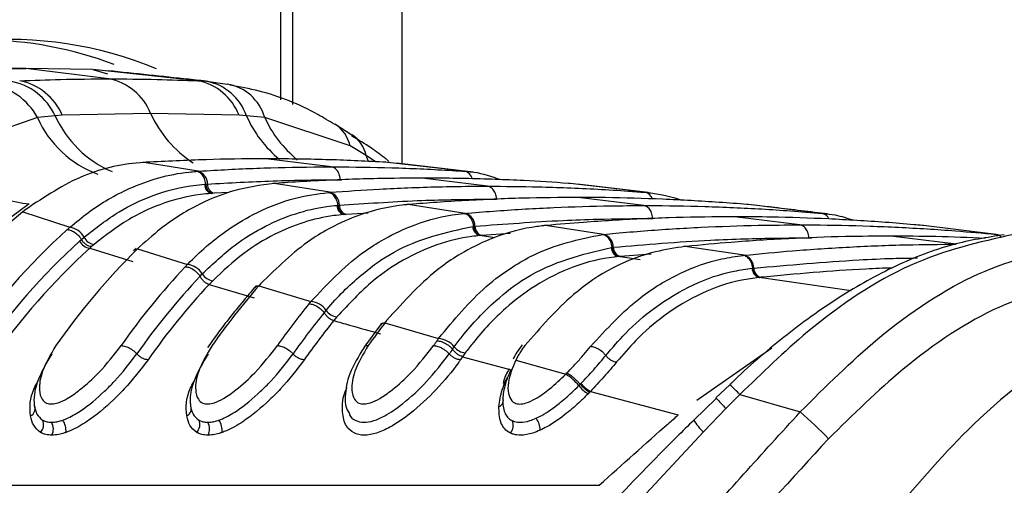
# Model space of a CAD drawing. Header units: millimetres. Extents: x 20 to 22981, y 40 to 19992.
# Tile 37 of 153: x 6872 to 6921, y 5893 to 5916. Entities that reach past the tile are written whole.
import ezdxf

# ---------------------------------------------------------------- set-up
doc = ezdxf.new("R2010")
doc.units = ezdxf.units.MM
doc.header["$LTSCALE"] = 2
doc.layers.add('COMPONENT_GEOMETRY', color=7, linetype='Continuous')
doc.styles.add('SLDTEXTSTYLE0', font='TXT', dxfattribs={"width": 0.75})
doc.dimstyles.new('SLDDIMSTYLE1', dxfattribs={"dimtxt": 100, "dimasz": 6.604, "dimexe": 0, "dimexo": 0.0625, "dimgap": 25, "dimtad": 0, "dimtih": 1, "dimtoh": 1, "dimdec": 1, "dimrnd": 1e-09, "dimzin": 12, "dimdsep": 46, "dimtxsty": 'SLDTEXTSTYLE0', "dimsah": 1, "dimcen": 0.09, "dimadec": 0, "dimazin": 3, "dimtfac": 1, "dimtdec": 1, "dimtofl": 0, "dimtmove": 0, "dimatfit": 3, "dimfxl": 1, "dimfrac": 2, "dimtolj": 1, "dimtzin": 12, "dimarcsym": 0})

# ---------------------------------------------------------------- blocks, each defined once
blk = doc.blocks.new('_D_4')
at = {"layer": 'COMPONENT_GEOMETRY', "color": 7}
for p, q in [((6756.774, 7959.491), (789.118, 7959.491)), ((795.468, 7959.491), (795.468, 5203.331)), ((595.399, 5183.019), (564.93, 5183.019)), ((564.93, 5183.019), (564.93, 5024.269)), ((995.538, 5183.019), (1026.007, 5183.019)), ((1026.007, 5183.019), (1026.007, 5024.269)), ((564.93, 5024.269), (595.399, 5024.269)), ((1026.007, 5024.269), (995.538, 5024.269)), ((795.468, 2118.491), (795.468, 4874.651)), ((6930.953, 2118.491), (789.118, 2118.491))]:
    blk.add_line(p, q, dxfattribs=at)
for points in [[(795.468, 7959.491), (794.452, 7952.887), (796.484, 7952.887)], [(795.468, 2118.491), (796.484, 2125.095), (794.452, 2125.095)]]:
    blk.add_solid(points, dxfattribs=at)
at = {"layer": 'COMPONENT_GEOMETRY', "color": 7, "char_height": 100, "attachment_point": 1, "style": 'SLDTEXTSTYLE0'}
for s, insert in [('9\'6.98"', (595.399, 5153.176)), ('2920.5mm', (467.274, 5003.558))]:
    blk.add_mtext(s, dxfattribs=dict(at, insert=insert))

msp = doc.modelspace()

# ---------------------------------------------------------------- linework, layer by layer
at = {"color": 8, "linetype": 'Continuous', "lineweight": 25}
for p, q in [((6885.338, 5911.814), (6885.338, 6410.022)), ((6891.353, 6410.022), (6891.353, 5908.625)), ((6889.699, 5908.74), (6889.587, 5909.041)), ((6890.04, 5908.726), (6889.587, 5909.041)), ((6888.297, 5907.832), (6888.377, 5907.831)), ((6882.759, 5907.195), (6882.016, 5907.158)), ((6889.688, 5906.174), (6888.588, 5906.11)), ((6895.995, 5904.938), (6895.236, 5905.053)), ((6896.754, 5905.156), (6895.341, 5905.063)), ((6911.631, 5904.945), (6911.781, 5904.942)), ((6903.235, 5903.846), (6902.139, 5904.01)), ((6903.781, 5904.131), (6902.233, 5904.019)), ((6913.733, 5902.301), (6909.151, 5902.97)), ((6906.045, 5896.867), (6909.786, 5899.471))]:
    msp.add_line(p, q, dxfattribs=at)
at = {"color": 7, "linetype": 'Continuous', "lineweight": 25}
for p, q in [((6885.923, 5911.58), (6885.923, 6410.022)), ((6869.299, 5913.313), (6872.635, 5913.367)), ((6872.635, 5913.367), (6871.159, 5913.367)), ((6876.765, 5912.856), (6872.635, 5913.367)), ((6875.971, 5913.313), (6872.635, 5913.367)), ((6881.207, 5912.76), (6875.971, 5913.313)), ((6875.971, 5913.313), (6876.697, 5913.112)), ((6881.207, 5912.76), (6881.634, 5912.734)), ((6881.634, 5912.734), (6882.655, 5912.599)), ((6878.849, 5911.138), (6874.451, 5911.043)), ((6883.251, 5911.043), (6878.849, 5911.138)), ((6873.208, 5910.932), (6869.169, 5909.515)), ((6874.09, 5911.022), (6873.208, 5910.932)), ((6874.451, 5911.043), (6874.09, 5911.022)), ((6883.618, 5911.022), (6883.251, 5911.043)), ((6884.53, 5910.932), (6883.618, 5911.022)), ((6888.782, 5909.515), (6884.53, 5910.932)), ((6888.87, 5910.048), (6888.019, 5910.597)), ((6889.587, 5909.041), (6888.782, 5909.515)), ((6878.531, 5908.696), (6878.467, 5908.698)), ((6878.625, 5908.701), (6878.531, 5908.696)), ((6881.208, 5908.256), (6878.531, 5908.696)), ((6887.847, 5908.474), (6884.59, 5908.877)), ((6890.649, 5908.696), (6890.555, 5908.701)), ((6890.71, 5908.747), (6890.572, 5908.869)), ((6894.485, 5908.256), (6890.649, 5908.696)), ((6894.916, 5908.215), (6891.117, 5908.652)), ((6881.12, 5908.25), (6881.208, 5908.256)), ((6894.485, 5908.256), (6894.572, 5908.25)), ((6884.999, 5907.646), (6884.931, 5907.648)), ((6885.077, 5907.652), (6884.999, 5907.646)), ((6887.773, 5907.207), (6884.999, 5907.646)), ((6895.625, 5907.511), (6892.368, 5907.914)), ((6899.737, 5907.646), (6899.659, 5907.652)), ((6903.476, 5907.207), (6899.737, 5907.646)), ((6881.537, 5907.606), (6881.593, 5907.61)), ((6881.594, 5907.61), (6881.679, 5907.616)), ((6881.93, 5907.153), (6881.872, 5907.149)), ((6882.016, 5907.158), (6881.93, 5907.153)), ((6887.699, 5907.201), (6887.773, 5907.207)), ((6903.63, 5907.192), (6900.11, 5907.608)), ((6903.476, 5907.207), (6903.55, 5907.201)), ((6903.403, 5906.549), (6900.146, 5906.952)), ((6872.804, 5906.629), (6871.641, 5905.765)), ((6872.632, 5906.359), (6872.484, 5906.241)), ((6872.484, 5906.241), (6874.826, 5905.468)), ((6888.128, 5906.557), (6888.176, 5906.561)), ((6888.176, 5906.561), (6888.248, 5906.567)), ((6891.677, 5906.598), (6891.605, 5906.599)), ((6891.744, 5906.604), (6891.677, 5906.598)), ((6894.521, 5906.16), (6891.677, 5906.598)), ((6908.615, 5906.598), (6908.548, 5906.604)), ((6912.284, 5906.16), (6908.615, 5906.598)), ((6888.515, 5906.104), (6888.466, 5906.1)), ((6888.588, 5906.11), (6888.515, 5906.104)), ((6894.457, 5906.154), (6894.521, 5906.16)), ((6911.181, 5905.587), (6907.925, 5905.99)), ((6912.284, 5906.16), (6912.348, 5906.154)), ((6894.895, 5905.51), (6894.936, 5905.514)), ((6894.937, 5905.514), (6895, 5905.52)), ((6898.51, 5905.552), (6898.434, 5905.553)), ((6898.569, 5905.558), (6898.51, 5905.552)), ((6901.408, 5905.115), (6898.51, 5905.552)), ((6917.339, 5905.552), (6917.28, 5905.558)), ((6920.954, 5905.115), (6917.339, 5905.552)), ((6875.312, 5904.777), (6875.401, 5904.857)), ((6875.401, 5904.857), (6875.532, 5904.971)), ((6895.279, 5905.057), (6895.236, 5905.053)), ((6895.341, 5905.063), (6895.279, 5905.057)), ((6901.351, 5905.11), (6901.408, 5905.115)), ((6918.959, 5904.624), (6915.703, 5905.027)), ((6920.954, 5905.115), (6921.011, 5905.11)), ((6875.905, 5904.503), (6875.819, 5904.426)), ((6875.819, 5904.426), (6877.962, 5903.764)), ((6876.031, 5904.613), (6875.905, 5904.503)), ((6878.121, 5904.419), (6877.996, 5904.301)), ((6878.319, 5904.511), (6878.196, 5904.392)), ((6878.196, 5904.392), (6880.687, 5903.619)), ((6901.796, 5904.466), (6901.833, 5904.47)), ((6901.834, 5904.47), (6901.889, 5904.475)), ((6905.437, 5904.512), (6905.385, 5904.507)), ((6905.463, 5904.51), (6905.385, 5904.51)), ((6905.515, 5904.515), (6905.463, 5904.51)), ((6908.405, 5904.074), (6905.463, 5904.51)), ((6902.177, 5904.013), (6902.139, 5904.01)), ((6902.233, 5904.019), (6902.177, 5904.013)), ((6908.354, 5904.069), (6908.405, 5904.074)), ((6908.806, 5903.426), (6908.839, 5903.43)), ((6908.839, 5903.43), (6908.888, 5903.435)), ((6881.31, 5903.034), (6881.42, 5903.149)), ((6881.94, 5902.81), (6881.761, 5902.623)), ((6909.184, 5902.973), (6909.151, 5902.97)), ((6909.234, 5902.978), (6909.184, 5902.973)), ((6881.761, 5902.623), (6884.011, 5901.962)), ((6884.127, 5902.573), (6884.021, 5902.453)), ((6884.337, 5902.664), (6884.232, 5902.545)), ((6884.232, 5902.545), (6886.832, 5901.774)), ((6887.493, 5901.216), (6887.588, 5901.33)), ((6888.125, 5901.01), (6887.971, 5900.822)), ((6890.601, 5900.821), (6890.509, 5900.703)), ((6890.289, 5900.614), (6889.464, 5899.486)), ((6890.391, 5900.718), (6890.298, 5900.6)), ((6890.509, 5900.703), (6893.193, 5899.934)), ((6893.887, 5899.402), (6893.97, 5899.516)), ((6894.521, 5899.214), (6894.386, 5899.027)), ((6894.387, 5899.027), (6896.806, 5898.364)), ((6897.132, 5899.043), (6897.03, 5898.851)), ((6897.03, 5898.851), (6899.521, 5898.157)), ((6899.521, 5898.157), (6899.583, 5898.219)), ((6900.171, 5897.586), (6900.238, 5897.655)), ((6900.238, 5897.655), (6900.275, 5897.693)), ((6907.692, 5897.63), (6907.002, 5896.97)), ((6900.71, 5897.256), (6900.637, 5897.181)), ((6900.749, 5897.297), (6900.71, 5897.256)), ((6900.749, 5897.297), (6905.127, 5896.13)), ((6907.02, 5896.952), (6905.898, 5895.867)), ((6908.19, 5897.145), (6907.498, 5896.448)), ((6908.19, 5897.145), (6911.201, 5896.277)), ((6907.498, 5896.448), (6906.374, 5895.285)), ((6906.374, 5895.285), (6901.95, 5890.523)), ((6861.935, 5892.624), (6901.179, 5892.624))]:
    msp.add_line(p, q, dxfattribs=at)
for centre, radius, start, end in [((6871.839, 5895.964), 18.851, 67.2319, 123.226), ((6870.395, 5896.178), 18.612, 69.0867, 89.7009), ((6870.357, 5909.393), 3.241, 28.3543, 81.6925), ((6871.336, 5909.747), 3.035, 24.8516, 79.8081), ((6871.765, 5909.893), 2.922, 23.1896, 78.8965), ((6876.22, 5910.072), 2.837, 22.0793, 78.9167), ((6880.68, 5910.057), 2.754, 20.9807, 78.9709), ((6881.143, 5910.159), 2.621, 19.229, 79.2083), ((6882.27, 5910.279), 2.352, 16.1178, 80.5757), ((6873.536, 5913.181), 6.593, 218.8981, 263.6208), ((6881.025, 5907.628), 0.655, 358.9411, 73.7492), ((6882.004, 5907.597), 0.468, 178.9438, 253.6041), ((6882.147, 5907.607), 0.468, 178.9399, 253.749), ((6887.589, 5906.574), 0.659, 359.3673, 73.7942), ((6893.543, 5880.709), 33.097, 129.5162, 145.2438), ((6888.598, 5906.552), 0.471, 179.3646, 253.6676), ((6888.719, 5906.562), 0.471, 179.3659, 253.7939), ((6894.337, 5905.523), 0.663, 359.7293, 73.8339), ((6897.364, 5880.238), 33.832, 132.0753, 145.1373), ((6874.702, 5904.542), 0.934, 27.3346, 82.4061), ((6895.368, 5905.508), 0.474, 179.7236, 253.7215), ((6895.473, 5905.518), 0.474, 179.7276, 253.8336), ((6897.802, 5880.059), 33.418, 132.2975, 145.1289), ((6875.905, 5905.091), 0.671, 207.9142, 262.648), ((6876.123, 5905.269), 0.662, 206.7438, 262.0561), ((6901.222, 5904.475), 0.666, 0.0425, 73.8694), ((6898.078, 5879.961), 33.075, 132.2975, 145.1289), ((6902.479, 5879.763), 34.587, 134.5948, 145.0502), ((6902.272, 5904.467), 0.476, 180.0354, 253.7688), ((6902.365, 5904.476), 0.476, 180.0407, 253.8691), ((6908.219, 5903.431), 0.669, 0.3168, 73.9014), ((6906.262, 5879.347), 35.261, 136.7608, 144.9898), ((6880.564, 5902.622), 1.005, 31.6446, 82.9971), ((6909.284, 5903.429), 0.478, 180.3085, 253.81), ((6909.366, 5903.438), 0.478, 180.3149, 253.9011), ((6906.634, 5879.222), 34.762, 136.7608, 144.9898), ((6882.031, 5903.517), 0.713, 211.0959, 262.6989), ((6906.946, 5879.097), 34.464, 136.9509, 144.9851), ((6911.342, 5878.923), 35.958, 138.9323, 144.9431), ((6884.212, 5902.276), 0.27, 85.7893, 136.5414), ((6886.71, 5900.701), 1.08, 35.6151, 83.5517), ((6915.096, 5878.548), 36.583, 140.8267, 144.914), ((6888.215, 5901.77), 0.766, 215.0962, 263.2888), ((6915.453, 5878.435), 36.066, 140.8267, 144.914), ((6915.752, 5878.321), 35.751, 140.9941, 144.912), ((6920.148, 5878.164), 37.234, 142.7489, 144.8957), ((6890.486, 5900.444), 0.26, 84.7715, 139.2109), ((6923.878, 5877.823), 37.821, 144.4429, 144.8889), ((6893.073, 5898.781), 1.159, 39.3478, 84.0737), ((6924.22, 5877.72), 37.286, 144.4429, 144.8889), ((6894.61, 5900.031), 0.822, 218.8511, 263.8367), ((6924.507, 5877.616), 36.955, 144.5933, 144.8887), ((6898.107, 5895.893), 2.669, 39.3431, 57.9911), ((6901.665, 5898.838), 1.95, 219.9742, 238.1822), ((6901.611, 5898.812), 1.743, 219.9491, 240.3599), ((6896.094, 5896.85), 0.324, 287.6377, 26.8337), ((6872.722, 5896.42), 0.372, 294.0395, 25.3165), ((6880.5, 5896.42), 0.372, 294.0395, 25.3165), ((6897.229, 5895.344), 1.02, 1.392, 37.2651), ((6897.836, 5880.816), 20.436, 43.7096, 49.158), ((6872.984, 5895.635), 0.536, 315.404, 26.0944), ((6873.346, 5895.424), 0.66, 332.5655, 30.5115), ((6873.764, 5895.358), 0.871, 353.0733, 35.7174), ((6880.762, 5895.635), 0.536, 315.404, 26.0944), ((6881.124, 5895.424), 0.66, 332.5655, 30.5115), ((6881.542, 5895.358), 0.871, 353.0733, 35.7174), ((6896.358, 5895.598), 0.551, 317.4058, 26.5142)]:
    msp.add_arc(centre, radius, start, end, dxfattribs=at)
at = {"color": 8, "linetype": 'Continuous', "lineweight": 25}
for centre, radius, start, end in [((6884.064, 5913.485), 5.718, 204.2238, 237.137), ((6878.047, 5913.083), 5.295, 203.9691, 249.7337), ((6879.047, 5913.247), 5.433, 204.1653, 247.0117), ((6888.965, 5913.376), 5.843, 203.7603, 230.7334), ((6889.834, 5913.346), 5.827, 204.4729, 230.7637), ((6887.091, 5909.149), 1.73, 12.2201, 57.2818), ((6887.91, 5908.647), 1.722, 13.2295, 55.6287), ((6894.373, 5907.757), 0.512, 13.1902, 77.3769), ((6903.373, 5906.726), 0.492, 18.754, 77.9291), ((6912.202, 5905.711), 0.457, 23.07, 79.5796), ((6920.892, 5904.712), 0.408, 40.8877, 81.2846), ((6903.672, 5893.005), 6.128, 42.4981, 49.0349), ((6922.953, 5911.641), 21.672, 222.6047, 224.5102), ((6908.162, 5897.244), 2.652, 211.0704, 227.5908)]:
    msp.add_arc(centre, radius, start, end, dxfattribs=at)
at = {"color": 7, "linetype": 'Continuous', "lineweight": 25}
for points, knots in [([(6881.72, 5912.726), (6881.397, 5912.762), (6879.782, 5912.942), (6878.082, 5913.117), (6876.722, 5913.258)], [0, 0, 0, 0, 0.200298, 1, 1, 1, 1]), ([(6872.328, 5912.76), (6873.006, 5912.786), (6874.484, 5912.843), (6875.964, 5912.852), (6876.765, 5912.856)], [0, 0, 0, 0, 0.458483, 1, 1, 1, 1]), ([(6876.765, 5912.856), (6877.567, 5912.852), (6879.047, 5912.843), (6880.528, 5912.786), (6881.207, 5912.76)], [0, 0, 0, 0, 0.541517, 1, 1, 1, 1]), ([(6888.015, 5910.584), (6887.736, 5910.753), (6886.544, 5911.477), (6884.793, 5912.18), (6883.288, 5912.457), (6882.801, 5912.546)], [0, 0, 0, 0, 0.17079, 0.731881, 1, 1, 1, 1]), ([(6890.559, 5908.868), (6890.324, 5909.054), (6889.784, 5909.481), (6889.188, 5909.82), (6888.851, 5910.012)], [0, 0, 0, 0, 0.4346524, 1, 1, 1, 1]), ([(6878.531, 5908.696), (6878.525, 5908.695), (6877.51, 5908.636), (6875.442, 5908.219), (6873.578, 5906.985), (6872.632, 5906.359)], [0, 0, 0, 0, 0.002812, 0.494132, 1, 1, 1, 1]), ([(6884.59, 5908.877), (6884.542, 5908.877), (6883.548, 5908.876), (6881.559, 5908.849), (6879.619, 5908.751), (6878.625, 5908.701)], [0, 0, 0, 0, 0.024033, 0.499895, 1, 1, 1, 1]), ([(6890.555, 5908.701), (6890.507, 5908.704), (6889.513, 5908.762), (6887.525, 5908.852), (6885.584, 5908.868), (6884.59, 5908.877)], [0, 0, 0, 0, 0.024244, 0.500106, 1, 1, 1, 1]), ([(6874.826, 5905.468), (6875.133, 5905.722), (6876.071, 5906.498), (6878.023, 5907.615), (6879.869, 5908.143), (6880.998, 5908.24), (6881.12, 5908.25)], [0, 0, 0, 0, 0.160385, 0.490153, 0.944734, 1, 1, 1, 1]), ([(6881.593, 5907.61), (6881.586, 5907.662), (6881.566, 5907.804), (6881.473, 5908.014), (6881.314, 5908.195), (6881.185, 5908.232), (6881.12, 5908.25)], [0, 0, 0, 0, 0.160981, 0.440654, 0.720327, 1, 1, 1, 1]), ([(6881.208, 5908.256), (6881.354, 5908.266), (6882.446, 5908.336), (6884.484, 5908.431), (6886.551, 5908.472), (6887.672, 5908.473), (6887.847, 5908.474)], [0, 0, 0, 0, 0.0661, 0.493687, 0.921273, 1, 1, 1, 1]), ([(6888.297, 5907.832), (6888.291, 5907.885), (6888.276, 5908.027), (6888.192, 5908.237), (6888.038, 5908.418), (6887.911, 5908.455), (6887.847, 5908.474)], [0, 0, 0, 0, 0.161092, 0.440728, 0.720364, 1, 1, 1, 1]), ([(6887.847, 5908.474), (6888.021, 5908.473), (6889.142, 5908.472), (6891.209, 5908.431), (6893.247, 5908.336), (6894.339, 5908.266), (6894.485, 5908.256)], [0, 0, 0, 0, 0.078728, 0.506313, 0.933899, 1, 1, 1, 1]), ([(6894.572, 5908.25), (6894.698, 5908.241), (6895.273, 5908.198), (6895.831, 5907.995), (6896.267, 5907.838)], [0, 0, 0, 0, 0.220456, 1, 1, 1, 1]), ([(6884.999, 5907.646), (6884.324, 5907.556), (6883.15, 5907.4), (6881.299, 5906.675), (6879.721, 5905.752), (6878.707, 5904.854), (6878.319, 5904.511)], [0, 0, 0, 0, 0.284926, 0.4961, 0.80713, 1, 1, 1, 1]), ([(6881.679, 5907.616), (6882.768, 5907.677), (6884.421, 5907.77), (6886.628, 5907.824), (6887.745, 5907.83), (6888.297, 5907.832)], [0, 0, 0, 0, 0.493682, 0.749994, 1, 1, 1, 1]), ([(6892.368, 5907.914), (6891.626, 5907.91), (6890.411, 5907.902), (6888.183, 5907.836), (6886.495, 5907.751), (6885.28, 5907.666), (6885.077, 5907.652)], [0, 0, 0, 0, 0.305202, 0.499842, 0.916458, 1, 1, 1, 1]), ([(6899.659, 5907.652), (6898.917, 5907.701), (6897.703, 5907.781), (6895.474, 5907.874), (6893.785, 5907.912), (6892.57, 5907.914), (6892.368, 5907.914)], [0, 0, 0, 0, 0.305522, 0.500162, 0.917082, 1, 1, 1, 1]), ([(6875.532, 5904.971), (6876.107, 5905.422), (6877.179, 5906.262), (6879.021, 5907.126), (6880.463, 5907.508), (6881.353, 5907.589), (6881.537, 5907.606)], [0, 0, 0, 0, 0.3102436, 0.5782412, 0.9131433, 1, 1, 1, 1]), ([(6880.687, 5903.619), (6880.696, 5903.629), (6881.29, 5904.244), (6882.352, 5905.162), (6884.154, 5906.26), (6885.879, 5906.953), (6887.154, 5907.127), (6887.699, 5907.201)], [0, 0, 0, 0, 0.004308, 0.292825, 0.491944, 0.782685, 1, 1, 1, 1]), ([(6888.176, 5906.561), (6888.168, 5906.613), (6888.147, 5906.756), (6888.053, 5906.965), (6887.893, 5907.146), (6887.763, 5907.183), (6887.699, 5907.201)], [0, 0, 0, 0, 0.161012, 0.440674, 0.720337, 1, 1, 1, 1]), ([(6887.773, 5907.207), (6888.597, 5907.265), (6889.893, 5907.357), (6892.208, 5907.462), (6894.002, 5907.507), (6895.323, 5907.511), (6895.625, 5907.511)], [0, 0, 0, 0, 0.314829, 0.495571, 0.884785, 1, 1, 1, 1]), ([(6896.075, 5906.87), (6896.07, 5906.922), (6896.055, 5907.065), (6895.97, 5907.274), (6895.817, 5907.456), (6895.689, 5907.493), (6895.625, 5907.511)], [0, 0, 0, 0, 0.161092, 0.440728, 0.720364, 1, 1, 1, 1]), ([(6895.625, 5907.511), (6896.472, 5907.505), (6897.793, 5907.496), (6900.132, 5907.419), (6901.902, 5907.325), (6903.198, 5907.228), (6903.476, 5907.207)], [0, 0, 0, 0, 0.32369, 0.504431, 0.893531, 1, 1, 1, 1]), ([(6903.55, 5907.201), (6903.612, 5907.196), (6904.22, 5907.141), (6904.818, 5906.97), (6905.356, 5906.816)], [0, 0, 0, 0, 0.1016311, 1, 1, 1, 1]), ([(6881.872, 5907.149), (6881.694, 5907.134), (6880.829, 5907.059), (6879.428, 5906.695), (6877.636, 5905.863), (6876.592, 5905.05), (6876.031, 5904.613)], [0, 0, 0, 0, 0.08676, 0.421461, 0.689498, 1, 1, 1, 1]), ([(6888.248, 5906.567), (6889.54, 5906.653), (6891.397, 5906.777), (6894.007, 5906.856), (6895.324, 5906.865), (6896.075, 5906.87)], [0, 0, 0, 0, 0.495563, 0.712251, 1, 1, 1, 1]), ([(6900.146, 5906.952), (6899.219, 5906.945), (6897.819, 5906.934), (6895.472, 5906.851), (6893.598, 5906.75), (6892.198, 5906.639), (6891.744, 5906.604)], [0, 0, 0, 0, 0.330895, 0.499787, 0.837714, 1, 1, 1, 1]), ([(6908.548, 5906.604), (6907.621, 5906.673), (6906.221, 5906.779), (6903.874, 5906.89), (6902.001, 5906.944), (6900.6, 5906.95), (6900.146, 5906.952)], [0, 0, 0, 0, 0.331322, 0.500214, 0.838141, 1, 1, 1, 1]), ([(6881.42, 5903.149), (6881.941, 5903.64), (6882.935, 5904.577), (6884.995, 5905.833), (6886.748, 5906.417), (6887.958, 5906.54), (6888.128, 5906.557)], [0, 0, 0, 0, 0.260049, 0.495705, 0.929228, 1, 1, 1, 1]), ([(6891.677, 5906.598), (6891.579, 5906.589), (6890.764, 5906.513), (6889.455, 5906.205), (6887.945, 5905.533), (6886.246, 5904.529), (6885.143, 5903.451), (6884.337, 5902.664)], [0, 0, 0, 0, 0.037003, 0.308027, 0.496839, 0.632749, 1, 1, 1, 1]), ([(6894.521, 5906.16), (6894.573, 5906.164), (6895.569, 5906.251), (6897.039, 5906.357), (6899.404, 5906.478), (6901.368, 5906.539), (6902.859, 5906.546), (6903.403, 5906.549)], [0, 0, 0, 0, 0.017392, 0.336932, 0.496696, 0.8163, 1, 1, 1, 1]), ([(6903.853, 5905.908), (6903.848, 5905.96), (6903.833, 5906.102), (6903.748, 5906.312), (6903.595, 5906.494), (6903.467, 5906.531), (6903.403, 5906.549)], [0, 0, 0, 0, 0.161092, 0.440728, 0.720364, 1, 1, 1, 1]), ([(6903.403, 5906.549), (6903.474, 5906.549), (6904.492, 5906.548), (6905.983, 5906.524), (6908.348, 5906.436), (6910.292, 5906.325), (6911.761, 5906.203), (6912.284, 5906.16)], [0, 0, 0, 0, 0.023999, 0.34354, 0.503304, 0.822907, 1, 1, 1, 1]), ([(6912.565, 5906.13), (6911.689, 5906.236), (6910.493, 5906.382), (6909.262, 5906.527), (6908.932, 5906.566)], [0, 0, 0, 0, 0.73219, 1, 1, 1, 1]), ([(6888.466, 5906.1), (6888.301, 5906.084), (6887.126, 5905.97), (6885.421, 5905.409), (6883.417, 5904.195), (6882.448, 5903.287), (6881.94, 5902.81)], [0, 0, 0, 0, 0.070691, 0.503986, 0.739713, 1, 1, 1, 1]), ([(6886.832, 5901.774), (6887.646, 5902.635), (6888.75, 5903.801), (6890.46, 5904.899), (6891.955, 5905.634), (6893.351, 5906.028), (6894.262, 5906.132), (6894.457, 5906.154)], [0, 0, 0, 0, 0.363104, 0.492334, 0.672218, 0.929868, 1, 1, 1, 1]), ([(6894.936, 5905.514), (6894.929, 5905.566), (6894.907, 5905.708), (6894.812, 5905.918), (6894.651, 5906.099), (6894.521, 5906.135), (6894.457, 5906.154)], [0, 0, 0, 0, 0.161031, 0.440687, 0.720344, 1, 1, 1, 1]), ([(6895, 5905.52), (6896.464, 5905.63), (6898.494, 5905.784), (6901.446, 5905.889), (6902.932, 5905.9), (6903.853, 5905.908)], [0, 0, 0, 0, 0.496689, 0.688219, 1, 1, 1, 1]), ([(6907.925, 5905.99), (6907.785, 5905.989), (6906.699, 5905.988), (6905.139, 5905.959), (6902.773, 5905.866), (6900.74, 5905.747), (6899.182, 5905.611), (6898.569, 5905.558)], [0, 0, 0, 0, 0.04475, 0.3480765, 0.4997344, 0.8031202, 1, 1, 1, 1]), ([(6917.28, 5905.558), (6917.139, 5905.57), (6916.054, 5905.669), (6914.494, 5905.784), (6912.129, 5905.91), (6910.097, 5905.978), (6908.537, 5905.986), (6907.925, 5905.99)], [0, 0, 0, 0, 0.045283, 0.348609, 0.500266, 0.803652, 1, 1, 1, 1]), ([(6912.348, 5906.154), (6912.543, 5906.135), (6913.058, 5906.084), (6913.56, 5905.917), (6913.872, 5905.814)], [0, 0, 0, 0, 0.379338, 1, 1, 1, 1]), ([(6874.693, 5905.35), (6874.693, 5905.351), (6874.738, 5905.39), (6874.782, 5905.429), (6874.826, 5905.468)], [0, 0, 0, 0, 0.0094, 1, 1, 1, 1]), ([(6874.693, 5905.35), (6874.762, 5905.341), (6874.9, 5905.323), (6875.126, 5905.185), (6875.297, 5905.018), (6875.374, 5904.9), (6875.401, 5904.857)], [0, 0, 0, 0, 0.281356, 0.561532, 0.840526, 1, 1, 1, 1]), ([(6887.588, 5901.33), (6887.633, 5901.384), (6888.212, 5902.07), (6889.308, 5903.131), (6891.651, 5904.796), (6893.555, 5905.215), (6894.895, 5905.51)], [0, 0, 0, 0, 0.0221073, 0.2836509, 0.4962064, 1, 1, 1, 1]), ([(6898.51, 5905.552), (6898.281, 5905.526), (6897.339, 5905.417), (6895.914, 5904.999), (6894.427, 5904.251), (6892.636, 5903.08), (6891.476, 5901.793), (6890.601, 5900.821)], [0, 0, 0, 0, 0.0787016, 0.3245888, 0.4966869, 0.6200339, 1, 1, 1, 1]), ([(6901.408, 5905.115), (6901.609, 5905.134), (6902.755, 5905.243), (6904.375, 5905.366), (6906.74, 5905.497), (6908.851, 5905.573), (6910.489, 5905.582), (6911.181, 5905.587)], [0, 0, 0, 0, 0.061922, 0.352279, 0.497453, 0.787868, 1, 1, 1, 1]), ([(6911.631, 5904.945), (6911.626, 5904.997), (6911.611, 5905.14), (6911.526, 5905.35), (6911.373, 5905.531), (6911.245, 5905.568), (6911.181, 5905.587)], [0, 0, 0, 0, 0.161092, 0.440728, 0.720364, 1, 1, 1, 1]), ([(6911.181, 5905.587), (6911.4, 5905.586), (6912.565, 5905.584), (6914.203, 5905.549), (6916.569, 5905.451), (6918.662, 5905.323), (6920.281, 5905.176), (6920.954, 5905.115)], [0, 0, 0, 0, 0.067017, 0.357375, 0.502549, 0.792963, 1, 1, 1, 1]), ([(6895.236, 5905.053), (6895.105, 5905.04), (6893.802, 5904.905), (6891.971, 5904.249), (6889.741, 5902.745), (6888.713, 5901.641), (6888.125, 5901.01)], [0, 0, 0, 0, 0.050673, 0.503819, 0.716324, 1, 1, 1, 1]), ([(6893.193, 5899.934), (6893.954, 5900.855), (6895.095, 5902.236), (6896.749, 5903.437), (6898.636, 5904.547), (6900.171, 5904.865), (6901.351, 5905.11)], [0, 0, 0, 0, 0.3284656, 0.4926175, 0.6101764, 1, 1, 1, 1]), ([(6901.833, 5904.47), (6901.825, 5904.522), (6901.803, 5904.664), (6901.707, 5904.873), (6901.545, 5905.054), (6901.416, 5905.091), (6901.351, 5905.11)], [0, 0, 0, 0, 0.161045, 0.440696, 0.720348, 1, 1, 1, 1]), ([(6901.889, 5904.475), (6903.503, 5904.61), (6905.681, 5904.791), (6908.93, 5904.921), (6910.564, 5904.936), (6911.631, 5904.945)], [0, 0, 0, 0, 0.4974435, 0.6714757, 1, 1, 1, 1]), ([(6915.703, 5905.027), (6914.951, 5905.022), (6913.253, 5905.011), (6910.607, 5904.911), (6907.962, 5904.745), (6906.266, 5904.586), (6905.515, 5904.515)], [0, 0, 0, 0, 0.221137, 0.499684, 0.778766, 1, 1, 1, 1]), ([(6921.362, 5905.093), (6920.504, 5904.96), (6918.699, 5904.68), (6915.936, 5903.597), (6913.108, 5902.034), (6910.373, 5900.042), (6908.572, 5898.5), (6907.723, 5897.661), (6907.691, 5897.629)], [0, 0, 0, 0, 0.181359, 0.381521, 0.58365, 0.789899, 0.992003, 1, 1, 1, 1]), ([(6921.813, 5905.107), (6920.11, 5904.726), (6916.731, 5903.97), (6911.978, 5900.809), (6909.299, 5898.217), (6908.19, 5897.145)], [0, 0, 0, 0, 0.373601, 0.740943, 1, 1, 1, 1]), ([(6920.425, 5904.913), (6919.601, 5904.948), (6918.027, 5905.015), (6916.453, 5905.023), (6915.703, 5905.027)], [0, 0, 0, 0, 0.52375, 1, 1, 1, 1]), ([(6893.97, 5899.516), (6894.101, 5899.691), (6894.738, 5900.539), (6895.903, 5901.754), (6898.308, 5903.627), (6900.334, 5904.114), (6901.796, 5904.466)], [0, 0, 0, 0, 0.062027, 0.301058, 0.495826, 1, 1, 1, 1]), ([(6905.463, 5904.51), (6904.973, 5904.435), (6903.043, 5904.142), (6900.179, 5902.677), (6898.268, 5900.479), (6897.485, 5899.578)], [0, 0, 0, 0, 0.167171, 0.658602, 1, 1, 1, 1]), ([(6908.405, 5904.074), (6909.21, 5904.153), (6910.959, 5904.323), (6913.659, 5904.497), (6916.372, 5904.606), (6918.14, 5904.619), (6918.959, 5904.624)], [0, 0, 0, 0, 0.229155, 0.497999, 0.767356, 1, 1, 1, 1]), ([(6911.201, 5896.277), (6912.465, 5897.536), (6915.266, 5900.325), (6920.121, 5903.528), (6923.427, 5904.269), (6925.081, 5904.639)], [0, 0, 0, 0, 0.291567, 0.64553, 1, 1, 1, 1]), ([(6902.139, 5904.01), (6902.072, 5904.003), (6900.651, 5903.853), (6898.689, 5903.125), (6896.406, 5901.397), (6895.271, 5900.209), (6894.649, 5899.384), (6894.521, 5899.214)], [0, 0, 0, 0, 0.023785, 0.504037, 0.698785, 0.937924, 1, 1, 1, 1]), ([(6900.755, 5899.528), (6901.556, 5900.401), (6902.927, 5901.895), (6905.192, 5903.232), (6906.932, 5903.864), (6907.998, 5904.018), (6908.354, 5904.069)], [0, 0, 0, 0, 0.3602452, 0.6164777, 0.8720903, 1, 1, 1, 1]), ([(6908.839, 5903.43), (6908.83, 5903.482), (6908.808, 5903.624), (6908.712, 5903.833), (6908.548, 5904.014), (6908.419, 5904.051), (6908.354, 5904.069)], [0, 0, 0, 0, 0.161052, 0.440701, 0.720351, 1, 1, 1, 1]), ([(6880.575, 5903.502), (6880.575, 5903.502), (6880.613, 5903.542), (6880.65, 5903.581), (6880.687, 5903.619)], [0, 0, 0, 0, 0.009508, 1, 1, 1, 1]), ([(6880.575, 5903.502), (6880.644, 5903.494), (6880.783, 5903.477), (6881.015, 5903.347), (6881.197, 5903.188), (6881.28, 5903.076), (6881.31, 5903.035)], [0, 0, 0, 0, 0.279613, 0.559227, 0.83884, 1, 1, 1, 1]), ([(6901.516, 5899.084), (6901.838, 5899.46), (6902.596, 5900.346), (6904.633, 5902.096), (6906.825, 5903.149), (6908.509, 5903.385), (6908.806, 5903.426)], [0, 0, 0, 0, 0.155855, 0.367463, 0.888474, 1, 1, 1, 1]), ([(6881.761, 5902.623), (6881.723, 5902.634), (6881.648, 5902.657), (6881.519, 5902.751), (6881.397, 5902.879), (6881.339, 5902.983), (6881.31, 5903.035)], [0, 0, 0, 0, 0.249971, 0.499954, 0.749961, 1, 1, 1, 1]), ([(6909.151, 5902.97), (6908.862, 5902.93), (6907.225, 5902.706), (6905.092, 5901.688), (6903.109, 5899.99), (6902.37, 5899.129), (6902.056, 5898.763)], [0, 0, 0, 0, 0.11142, 0.63228, 0.84401, 1, 1, 1, 1]), ([(6925.84, 5902.92), (6924.277, 5902.565), (6921.146, 5901.854), (6916.511, 5898.784), (6913.826, 5896.138), (6912.608, 5894.938)], [0, 0, 0, 0, 0.352553, 0.706371, 1, 1, 1, 1]), ([(6884.016, 5902.462), (6883.526, 5901.881), (6882.723, 5900.929), (6881.977, 5899.891), (6881.686, 5899.486)], [0, 0, 0, 0, 0.610035, 1, 1, 1, 1]), ([(6886.735, 5901.657), (6886.736, 5901.657), (6886.768, 5901.696), (6886.8, 5901.735), (6886.832, 5901.774)], [0, 0, 0, 0, 0.009578, 1, 1, 1, 1]), ([(6886.735, 5901.657), (6886.805, 5901.649), (6886.944, 5901.633), (6887.183, 5901.511), (6887.373, 5901.361), (6887.461, 5901.255), (6887.494, 5901.216)], [0, 0, 0, 0, 0.279617, 0.559234, 0.838851, 1, 1, 1, 1]), ([(6931.195, 5901.505), (6929.274, 5901.068), (6925.431, 5900.195), (6920.091, 5896.243), (6917.119, 5892.765), (6915.81, 5891.234)], [0, 0, 0, 0, 0.358898, 0.717892, 1, 1, 1, 1]), ([(6887.971, 5900.822), (6887.932, 5900.834), (6887.854, 5900.856), (6887.719, 5900.946), (6887.589, 5901.068), (6887.525, 5901.166), (6887.493, 5901.216)], [0, 0, 0, 0, 0.249976, 0.499962, 0.749967, 1, 1, 1, 1]), ([(6887.971, 5900.822), (6888.231, 5900.748), (6889.004, 5900.529), (6889.784, 5900.309), (6890.302, 5900.163)], [0, 0, 0, 0, 0.336503, 1, 1, 1, 1]), ([(6893.109, 5899.817), (6893.109, 5899.817), (6893.137, 5899.856), (6893.165, 5899.895), (6893.193, 5899.934)], [0, 0, 0, 0, 0.009627, 1, 1, 1, 1]), ([(6893.109, 5899.817), (6893.179, 5899.809), (6893.319, 5899.794), (6893.563, 5899.679), (6893.759, 5899.538), (6893.853, 5899.439), (6893.887, 5899.402)], [0, 0, 0, 0, 0.279619, 0.559239, 0.838858, 1, 1, 1, 1]), ([(6874.129, 5899.577), (6873.873, 5899.149), (6873.416, 5898.385), (6873.263, 5897.46), (6873.389, 5896.931), (6873.627, 5896.704), (6873.917, 5896.651), (6874.281, 5896.73), (6874.764, 5896.967), (6875.464, 5897.463), (6876.44, 5898.361), (6877.031, 5899.123), (6877.382, 5899.577)], [0, 0, 0, 0, 0.181549, 0.323795, 0.40885, 0.462296, 0.504185, 0.545984, 0.60056, 0.677304, 0.807908, 1, 1, 1, 1]), ([(6877.382, 5899.577), (6877.452, 5899.569), (6877.593, 5899.554), (6877.838, 5899.44), (6878.034, 5899.3), (6878.128, 5899.202), (6878.163, 5899.165)], [0, 0, 0, 0, 0.279636, 0.559272, 0.838908, 1, 1, 1, 1]), ([(6881.908, 5899.577), (6881.651, 5899.149), (6881.194, 5898.385), (6881.041, 5897.46), (6881.167, 5896.931), (6881.405, 5896.704), (6881.695, 5896.651), (6882.059, 5896.73), (6882.542, 5896.967), (6883.242, 5897.463), (6884.218, 5898.361), (6884.809, 5899.123), (6885.16, 5899.577)], [0, 0, 0, 0, 0.181549, 0.323795, 0.40885, 0.462296, 0.504185, 0.545984, 0.60056, 0.677304, 0.807908, 1, 1, 1, 1]), ([(6885.16, 5899.577), (6885.23, 5899.569), (6885.371, 5899.554), (6885.616, 5899.44), (6885.813, 5899.3), (6885.907, 5899.202), (6885.941, 5899.165)], [0, 0, 0, 0, 0.279636, 0.559272, 0.838908, 1, 1, 1, 1]), ([(6889.475, 5899.481), (6889.205, 5899.048), (6888.701, 5898.24), (6888.517, 5897.178), (6888.542, 5896.475), (6888.728, 5896.224), (6888.753, 5896.19)], [0, 0, 0, 0, 0.396946, 0.740682, 0.964732, 1, 1, 1, 1]), ([(6889.686, 5899.577), (6889.429, 5899.149), (6888.972, 5898.385), (6888.82, 5897.46), (6888.945, 5896.931), (6889.183, 5896.704), (6889.473, 5896.651), (6889.837, 5896.73), (6890.32, 5896.967), (6891.02, 5897.463), (6891.996, 5898.361), (6892.587, 5899.123), (6892.939, 5899.577)], [0, 0, 0, 0, 0.181549, 0.323795, 0.40885, 0.462296, 0.504185, 0.545984, 0.60056, 0.677304, 0.807908, 1, 1, 1, 1]), ([(6889.686, 5899.577), (6889.623, 5899.572), (6889.525, 5899.563), (6889.488, 5899.501), (6889.475, 5899.478)], [0, 0, 0, 0, 0.6364762, 1, 1, 1, 1]), ([(6892.939, 5899.577), (6893.009, 5899.569), (6893.149, 5899.554), (6893.394, 5899.44), (6893.591, 5899.3), (6893.685, 5899.202), (6893.719, 5899.165)], [0, 0, 0, 0, 0.279636, 0.559272, 0.838908, 1, 1, 1, 1]), ([(6894.386, 5899.027), (6894.347, 5899.038), (6894.267, 5899.06), (6894.127, 5899.145), (6893.99, 5899.261), (6893.921, 5899.355), (6893.887, 5899.402)], [0, 0, 0, 0, 0.249979, 0.499967, 0.749972, 1, 1, 1, 1]), ([(6897.355, 5899.613), (6897.263, 5899.493), (6897.084, 5899.261), (6896.957, 5899.014), (6896.895, 5898.896)], [0, 0, 0, 0, 0.517915, 1, 1, 1, 1]), ([(6897.485, 5899.578), (6897.442, 5899.519), (6897.355, 5899.401), (6897.238, 5899.222), (6897.167, 5899.102), (6897.132, 5899.043)], [0, 0, 0, 0, 0.335805, 0.671409, 1, 1, 1, 1]), ([(6899.583, 5898.219), (6899.613, 5898.25), (6899.776, 5898.419), (6900.063, 5898.724), (6900.429, 5899.132), (6900.647, 5899.396), (6900.755, 5899.528)], [0, 0, 0, 0, 0.069953, 0.379787, 0.68987, 1, 1, 1, 1]), ([(6901.516, 5899.084), (6901.483, 5899.122), (6901.395, 5899.227), (6901.206, 5899.377), (6900.966, 5899.501), (6900.826, 5899.519), (6900.755, 5899.528)], [0, 0, 0, 0, 0.16106, 0.440707, 0.720353, 1, 1, 1, 1]), ([(6873.934, 5899.165), (6873.665, 5898.717), (6873.17, 5897.892), (6873.014, 5897.018), (6873.052, 5896.637), (6873.058, 5896.579)], [0, 0, 0, 0, 0.500688, 0.922786, 1, 1, 1, 1]), ([(6874.471, 5895.867), (6874.53, 5895.889), (6874.819, 5895.998), (6875.555, 5896.423), (6876.363, 5897.106), (6877.331, 5898.079), (6877.813, 5898.709), (6878.163, 5899.165)], [0, 0, 0, 0, 0.041437, 0.201296, 0.499179, 0.63727, 1, 1, 1, 1]), ([(6878.72, 5898.872), (6878.347, 5898.384), (6877.831, 5897.709), (6876.782, 5896.653), (6875.877, 5895.889), (6875.041, 5895.409), (6874.7, 5895.281), (6874.628, 5895.253)], [0, 0, 0, 0, 0.35082, 0.485426, 0.783992, 0.954198, 1, 1, 1, 1]), ([(6881.712, 5899.165), (6881.443, 5898.717), (6880.948, 5897.892), (6880.792, 5897.018), (6880.83, 5896.637), (6880.836, 5896.579)], [0, 0, 0, 0, 0.5006885, 0.9227865, 1, 1, 1, 1]), ([(6882.249, 5895.867), (6882.308, 5895.889), (6882.597, 5895.998), (6883.333, 5896.423), (6884.141, 5897.106), (6885.109, 5898.079), (6885.592, 5898.709), (6885.941, 5899.165)], [0, 0, 0, 0, 0.041437, 0.201296, 0.499179, 0.63727, 1, 1, 1, 1]), ([(6886.498, 5898.872), (6886.125, 5898.384), (6885.609, 5897.709), (6884.56, 5896.653), (6883.655, 5895.889), (6882.82, 5895.409), (6882.478, 5895.281), (6882.406, 5895.253)], [0, 0, 0, 0, 0.35082, 0.485426, 0.783992, 0.954198, 1, 1, 1, 1]), ([(6888.748, 5896.182), (6888.751, 5896.167), (6888.789, 5896.005), (6889.031, 5895.834), (6889.447, 5895.727), (6889.961, 5895.821), (6890.626, 5896.12), (6891.555, 5896.768), (6892.703, 5897.846), (6893.363, 5898.703), (6893.719, 5899.165)], [0, 0, 0, 0, 0.01048, 0.113761, 0.20112, 0.286036, 0.37502, 0.520212, 0.741385, 1, 1, 1, 1]), ([(6897.03, 5898.851), (6896.875, 5898.473), (6896.635, 5897.886), (6896.637, 5897.205), (6896.776, 5896.868), (6896.989, 5896.704), (6897.224, 5896.65), (6897.584, 5896.718), (6898.103, 5896.965), (6898.792, 5897.456), (6899.261, 5897.907), (6899.521, 5898.157)], [0, 0, 0, 0, 0.231984, 0.360069, 0.466873, 0.51259, 0.572217, 0.631946, 0.711676, 0.840177, 1, 1, 1, 1]), ([(6900.275, 5897.693), (6900.494, 5897.923), (6900.943, 5898.398), (6901.321, 5898.851), (6901.516, 5899.084)], [0, 0, 0, 0, 0.48654, 1, 1, 1, 1]), ([(6896.789, 5898.36), (6896.699, 5898.161), (6896.488, 5897.693), (6896.421, 5897.25), (6896.383, 5896.996)], [0, 0, 0, 0, 0.4263641, 1, 1, 1, 1]), ([(6896.711, 5898.428), (6896.583, 5898.211), (6896.438, 5897.965), (6896.416, 5897.709), (6896.413, 5897.677)], [0, 0, 0, 0, 0.876926, 1, 1, 1, 1]), ([(6902.056, 5898.763), (6901.851, 5898.518), (6901.453, 5898.041), (6900.979, 5897.54), (6900.749, 5897.297)], [0, 0, 0, 0, 0.514824, 1, 1, 1, 1]), ([(6896.192, 5896.542), (6896.231, 5896.817), (6896.298, 5897.294), (6896.523, 5897.798), (6896.619, 5898.012)], [0, 0, 0, 0, 0.576286, 1, 1, 1, 1]), ([(6899.583, 5898.219), (6899.635, 5898.19), (6899.739, 5898.13), (6899.942, 5897.964), (6900.116, 5897.796), (6900.206, 5897.693), (6900.239, 5897.655)], [0, 0, 0, 0, 0.279668, 0.559337, 0.839005, 1, 1, 1, 1]), ([(6872.873, 5896.08), (6872.873, 5896.084), (6872.813, 5896.491), (6872.833, 5897.072), (6873.16, 5897.663), (6873.222, 5897.774)], [0, 0, 0, 0, 0.0081312, 0.8132016, 1, 1, 1, 1]), ([(6880.651, 5896.08), (6880.651, 5896.084), (6880.591, 5896.491), (6880.611, 5897.072), (6880.938, 5897.663), (6881, 5897.774)], [0, 0, 0, 0, 0.008131, 0.813202, 1, 1, 1, 1]), ([(6898.041, 5895.962), (6898.135, 5896.008), (6898.525, 5896.197), (6899.139, 5896.636), (6899.743, 5897.161), (6900.055, 5897.47), (6900.171, 5897.586)], [0, 0, 0, 0, 0.124287, 0.511412, 0.81784, 1, 1, 1, 1]), ([(6896.383, 5896.996), (6896.386, 5896.757), (6896.391, 5896.311), (6896.637, 5895.959), (6896.826, 5895.857), (6896.851, 5895.844)], [0, 0, 0, 0, 0.500878, 0.934932, 1, 1, 1, 1]), ([(6900.637, 5897.181), (6900.512, 5897.057), (6900.173, 5896.719), (6899.502, 5896.135), (6898.808, 5895.641), (6898.361, 5895.423), (6898.249, 5895.369)], [0, 0, 0, 0, 0.175438, 0.474731, 0.868035, 1, 1, 1, 1]), ([(6873.058, 5896.579), (6873.088, 5896.433), (6873.147, 5896.141), (6873.359, 5895.961), (6873.465, 5895.871)], [0, 0, 0, 0, 0.500365, 1, 1, 1, 1]), ([(6880.836, 5896.579), (6880.866, 5896.433), (6880.925, 5896.141), (6881.137, 5895.961), (6881.243, 5895.871)], [0, 0, 0, 0, 0.500365, 1, 1, 1, 1]), ([(6896.763, 5895.225), (6896.733, 5895.242), (6896.506, 5895.362), (6896.212, 5895.763), (6896.199, 5896.275), (6896.192, 5896.542)], [0, 0, 0, 0, 0.069549, 0.515215, 1, 1, 1, 1]), ([(6873.366, 5895.259), (6873.236, 5895.366), (6872.984, 5895.574), (6872.91, 5895.914), (6872.873, 5896.08)], [0, 0, 0, 0, 0.5118667, 1, 1, 1, 1]), ([(6881.144, 5895.259), (6881.015, 5895.366), (6880.762, 5895.574), (6880.688, 5895.914), (6880.651, 5896.08)], [0, 0, 0, 0, 0.511867, 1, 1, 1, 1]), ([(6895.031, 5877.813), (6896.812, 5879.854), (6900.23, 5883.77), (6905.598, 5890.134), (6909.314, 5894.208), (6911.201, 5896.277)], [0, 0, 0, 0, 0.349022, 0.66958, 1, 1, 1, 1]), ([(6896.851, 5895.844), (6896.895, 5895.825), (6897.012, 5895.775), (6897.295, 5895.742), (6897.662, 5895.804), (6897.939, 5895.919), (6898.041, 5895.962)], [0, 0, 0, 0, 0.147341, 0.391101, 0.775571, 1, 1, 1, 1]), ([(6901.179, 5892.624), (6902.331, 5893.656), (6903.64, 5894.83), (6904.967, 5895.991), (6905.127, 5896.13)], [0, 0, 0, 0, 0.879479, 1, 1, 1, 1]), ([(6873.465, 5895.871), (6873.48, 5895.863), (6873.543, 5895.827), (6873.683, 5895.774), (6873.832, 5895.764), (6873.915, 5895.759)], [0, 0, 0, 0, 0.121302, 0.507466, 1, 1, 1, 1]), ([(6873.915, 5895.759), (6874.001, 5895.764), (6874.159, 5895.774), (6874.351, 5895.826), (6874.45, 5895.86), (6874.471, 5895.867)], [0, 0, 0, 0, 0.492803, 0.897023, 1, 1, 1, 1]), ([(6881.243, 5895.871), (6881.259, 5895.863), (6881.321, 5895.827), (6881.461, 5895.774), (6881.61, 5895.764), (6881.693, 5895.759)], [0, 0, 0, 0, 0.121302, 0.507466, 1, 1, 1, 1]), ([(6881.693, 5895.759), (6881.78, 5895.764), (6881.937, 5895.774), (6882.13, 5895.826), (6882.229, 5895.86), (6882.249, 5895.867)], [0, 0, 0, 0, 0.492803, 0.8970235, 1, 1, 1, 1]), ([(6905.899, 5895.867), (6905.617, 5895.59), (6904.167, 5894.168), (6902.749, 5892.687), (6901.614, 5891.511), (6901.595, 5891.492)], [0, 0, 0, 0, 0.1922276, 0.9867246, 1, 1, 1, 1]), ([(6873.932, 5895.12), (6873.827, 5895.126), (6873.639, 5895.138), (6873.463, 5895.205), (6873.384, 5895.249), (6873.366, 5895.259)], [0, 0, 0, 0, 0.496554, 0.8808, 1, 1, 1, 1]), ([(6874.628, 5895.253), (6874.603, 5895.245), (6874.48, 5895.203), (6874.239, 5895.138), (6874.041, 5895.126), (6873.932, 5895.12)], [0, 0, 0, 0, 0.1010985, 0.5033758, 1, 1, 1, 1]), ([(6881.71, 5895.12), (6881.605, 5895.126), (6881.418, 5895.138), (6881.241, 5895.205), (6881.162, 5895.249), (6881.144, 5895.259)], [0, 0, 0, 0, 0.496554, 0.8808, 1, 1, 1, 1]), ([(6882.406, 5895.253), (6882.381, 5895.245), (6882.258, 5895.203), (6882.017, 5895.138), (6881.82, 5895.126), (6881.71, 5895.12)], [0, 0, 0, 0, 0.101098, 0.503376, 1, 1, 1, 1]), ([(6912.608, 5894.938), (6910.785, 5892.954), (6907.08, 5888.922), (6901.706, 5882.639), (6898.225, 5878.732), (6896.433, 5876.72)], [0, 0, 0, 0, 0.3195668, 0.6495312, 1, 1, 1, 1]), ([(6898.249, 5895.369), (6898.124, 5895.317), (6897.781, 5895.174), (6897.323, 5895.099), (6896.967, 5895.14), (6896.819, 5895.202), (6896.763, 5895.225)], [0, 0, 0, 0, 0.219455, 0.606408, 0.852957, 1, 1, 1, 1])]:
    msp.add_open_spline(points, degree=3, knots=knots, dxfattribs=at)
for points in [[(6881.594, 5907.61), (6881.603, 5907.552), (6881.622, 5907.437), (6881.701, 5907.292), (6881.807, 5907.186), (6881.889, 5907.164), (6881.93, 5907.153)], [(6888.176, 5906.561), (6888.186, 5906.503), (6888.205, 5906.388), (6888.285, 5906.243), (6888.392, 5906.137), (6888.474, 5906.115), (6888.515, 5906.104)], [(6894.937, 5905.514), (6894.947, 5905.456), (6894.967, 5905.341), (6895.048, 5905.196), (6895.155, 5905.09), (6895.237, 5905.068), (6895.279, 5905.057)], [(6875.905, 5904.503), (6875.862, 5904.508), (6875.775, 5904.519), (6875.632, 5904.598), (6875.498, 5904.712), (6875.433, 5904.809), (6875.401, 5904.857)], [(6901.834, 5904.47), (6901.844, 5904.412), (6901.865, 5904.297), (6901.946, 5904.152), (6902.053, 5904.046), (6902.136, 5904.024), (6902.177, 5904.013)], [(6908.839, 5903.43), (6908.85, 5903.372), (6908.871, 5903.257), (6908.953, 5903.112), (6909.06, 5903.006), (6909.143, 5902.984), (6909.184, 5902.973)], [(6878.72, 5898.872), (6878.676, 5898.876), (6878.587, 5898.884), (6878.432, 5898.95), (6878.281, 5899.045), (6878.202, 5899.125), (6878.163, 5899.165)], [(6886.498, 5898.872), (6886.454, 5898.876), (6886.365, 5898.884), (6886.21, 5898.95), (6886.059, 5899.045), (6885.98, 5899.125), (6885.941, 5899.165)], [(6894.277, 5898.872), (6894.232, 5898.876), (6894.143, 5898.884), (6893.988, 5898.95), (6893.838, 5899.045), (6893.759, 5899.125), (6893.719, 5899.165)], [(6901.516, 5899.084), (6901.553, 5899.041), (6901.626, 5898.955), (6901.772, 5898.852), (6901.923, 5898.779), (6902.012, 5898.769), (6902.056, 5898.763)], [(6900.238, 5897.655), (6900.276, 5897.613), (6900.352, 5897.53), (6900.483, 5897.411), (6900.611, 5897.312), (6900.677, 5897.275), (6900.71, 5897.256)]]:
    msp.add_open_spline(points, degree=3, dxfattribs=at)
at = {"color": 8, "linetype": 'Continuous', "lineweight": 25}
for points, knots in [([(6908.888, 5903.435), (6910.634, 5903.59), (6912.944, 5903.795), (6915.665, 5903.923), (6916.638, 5903.936), (6917.046, 5903.941)], [0, 0, 0, 0, 0.642407, 0.850174, 1, 1, 1, 1]), ([(6915.803, 5903.446), (6915.355, 5903.428), (6913.163, 5903.34), (6910.975, 5903.138), (6909.234, 5902.978)], [0, 0, 0, 0, 0.204228, 1, 1, 1, 1]), ([(6894.277, 5898.872), (6894.243, 5898.824), (6893.897, 5898.337), (6893.12, 5897.404), (6891.933, 5896.275), (6890.884, 5895.547), (6890.094, 5895.195), (6889.463, 5895.082), (6888.928, 5895.2), (6888.52, 5895.594), (6888.367, 5896.348), (6888.397, 5897.042), (6888.62, 5897.464), (6888.632, 5897.487)], [0, 0, 0, 0, 0.017742, 0.180055, 0.336607, 0.444463, 0.51451, 0.584091, 0.655652, 0.736588, 0.845224, 0.991762, 1, 1, 1, 1])]:
    msp.add_open_spline(points, degree=3, knots=knots, dxfattribs=at)

# ---------------------------------------------------------------- dimensions: what is measured, and where the dimension line sits
at = {"layer": 'COMPONENT_GEOMETRY', "color": 7}
dim = msp.add_linear_dim(base=(795.468, 7959.491), p1=(6933.493, 2118.491), p2=(6759.314, 7959.491), angle=90, dimstyle='SLDDIMSTYLE1', dxfattribs=at)
dim.commit()
dim.dimension.update_dxf_attribs({"geometry": '_D_4', "text_midpoint": (795.468, 5038.991), "dimtype": 160})

doc.saveas('drawing.dxf')
